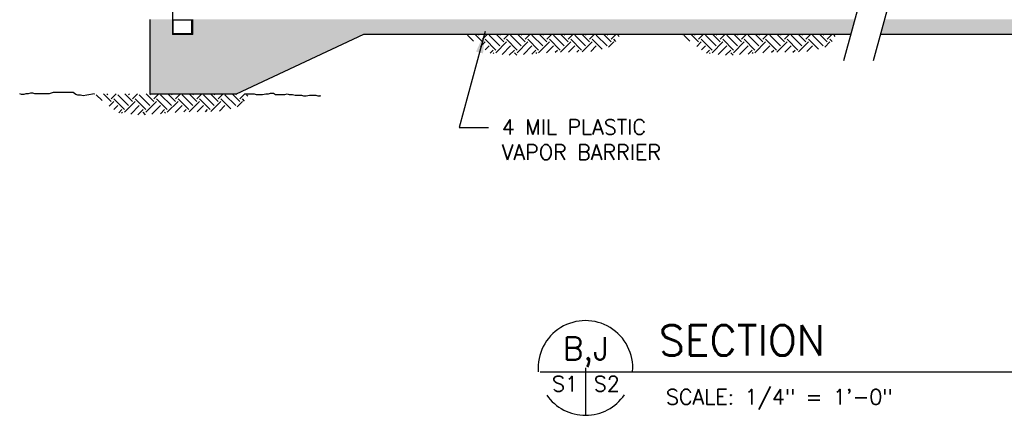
# Model space of a CAD drawing. Header units: inches. Extents: x -316 to 1574, y 354 to 1506.
# Tile 1 of 10: x -316 to 73, y 354 to 511. Entities that reach past the tile are written whole.
import ezdxf
from ezdxf.enums import TextEntityAlignment as Align

# ---------------------------------------------------------------- set-up
doc = ezdxf.new("R2010")
doc.units = ezdxf.units.IN
doc.header["$MEASUREMENT"] = 0
for name, color, linetype in [('1', 7, 'CONTINUOUS'), ('4', 7, 'CONTINUOUS'), ('7', 7, 'CONTINUOUS'), ('COM-DIMS', 2, 'CONTINUOUS'), ('COM-HATCH', 2, 'CONTINUOUS'), ('COM-SHORTBRK', 1, 'CONTINUOUS'), ('S-ANNO-TEXT-LW10', 6, 'CONTINUOUS'), ('S-ANNO-TEXT-LW20', 1, 'CONTINUOUS'), ('S-ANNO-TEXT-LW28', 7, 'CONTINUOUS'), ('S-PR-CONC-SECT', 4, 'CONTINUOUS'), ('S-PR-METAL-SECT', 4, 'CONTINUOUS')]:
    doc.layers.add(name, color=color, linetype=linetype)
doc.styles.add('SIMPLEX', font='simplex.shx')
doc.styles.get("Standard").update_dxf_attribs({"font": 'simplex.shx', "height": 0.2})
doc.dimstyles.new('DIM', dxfattribs={"dimscale": 48, "dimtxt": 0.125, "dimasz": 0.18, "dimexe": 0.09, "dimexo": 0.0625, "dimgap": 0.05, "dimtad": 0, "dimdec": 0, "dimzin": 0, "dimdsep": 46, "dimlunit": 4, "dimtxsty": 'SIMPLEX', "dimcen": 0.09, "dimadec": 0, "dimazin": 0, "dimtfac": 1, "dimtdec": 0, "dimtofl": 0, "dimtmove": 0, "dimatfit": 3, "dimfxl": 0, "dimfrac": 1, "dimtolj": 1, "dimtzin": 0, "dimarcsym": 0})

msp = doc.modelspace()

# ---------------------------------------------------------------- hatches: boundary and pattern name
at = {"layer": 'COM-HATCH'}
h = msp.add_hatch(dxfattribs=at)
h.set_pattern_fill('AR-CONC', color=256, scale=1.5, style=0)
h.set_pattern_definition([(50, (2.688, 44.8104), (10.7589, -0.94128), [1.125, -12.375]), (355, (2.688, 44.81), (-2.08127, 11.28288), [0.9, -9.9]), (100.4514, (3.585, 44.732), (8.67764, 10.3416), [0.9561, -10.51713]), (46.1842, (2.688, 47.81), (16.0086, -2.4828), [1.6875, -18.5625]), (96.6356, (4.022, 47.604), (14.01994, 14.61177), [1.43415, -15.7757]), (351.1842, (2.688, 47.81), (14.01993, 14.6118), [1.35, -14.85]), (21, (4.188, 47.0604), (8.9536, -6.03928), [1.125, -12.375]), (326, (4.188, 47.06), (3.64973, 10.87725), [0.9, -9.9]), (71.4514, (4.934, 46.557), (12.60334, 4.83796), [0.9561, -10.51713]), (37.5, (2.688, 44.8104), (0.182398, 4.993408), [0, -9.78, 0, -10.05, 0, -9.9375]), (7.5, (2.688, 44.8104), (3.946043, 5.916176), [0, -5.73, 0, -9.555, 0, -3.7875]), (327.5, (-0.657, 44.8104), (8.007337, -0.338323), [0, -3.75, 0, -11.7, 0, -15.525]), (317.5, (-2.157, 44.8104), (8.74779, 1.501575), [0, -4.875, 0, -7.77, 0, -11.025])])
h.paths.add_polyline_path([(26.06, 510.9), (24.46, 505), (226.16, 505), (226.16, 510.9), (226.12, 510.9), (225.91, 510.9)])
h.paths.add_polyline_path([(-241.31, 510.9), (-241.31, 505), (12.7, 505), (14.3, 510.9)])
h.paths.add_polyline_path([(-241.31, 505), (-241.31, 510.9), (-247.74, 510.9), (-247.74, 510.89), (-247.74, 505), (-255.59, 505), (-255.59, 510.89), (-257.56, 510.89), (-257.56, 510.9), (-264.63, 510.9), (-264.63, 481.4), (-230.3, 481.4), (-180.08, 505)])
h = msp.add_hatch(dxfattribs=at)
h.set_pattern_fill('EARTH', color=256, scale=24, angle=45, style=0)
h.set_pattern_definition([(45, (2.688, 44.8104), (9e-16, 8.48528), [6, -6]), (45, (1.097, 46.4014), (9e-16, 8.48528), [6, -6]), (45, (-0.494, 47.9924), (9e-16, 8.48528), [6, -6]), (135, (-0.494, 49.053), (-8.48528, 2e-15), [6, -6]), (135, (1.097, 50.644), (-8.48528, 2e-15), [6, -6]), (135, (2.688, 52.235), (-8.48528, 2e-15), [6, -6])])
h.paths.add_polyline_path([(-78.42, 505), (-139.92, 505), (-134.39, 500.52), (-130.16, 497.6), (-122.02, 496.62), (-112.26, 497.27), (-104.12, 497.92), (-95.34, 497.92), (-88.18, 498.25), (-81.35, 500.52)])
h = msp.add_hatch(dxfattribs=at)
h.set_pattern_fill('EARTH', color=256, scale=24, angle=45, style=0)
h.set_pattern_definition([(45, (88.273, 44.8104), (9e-16, 8.48528), [6, -6]), (45, (86.682, 46.4014), (9e-16, 8.48528), [6, -6]), (45, (85.091, 47.9924), (9e-16, 8.48528), [6, -6]), (135, (85.091, 49.053), (-8.48528, 2e-15), [6, -6]), (135, (86.682, 50.644), (-8.48528, 2e-15), [6, -6]), (135, (88.273, 52.235), (-8.48528, 2e-15), [6, -6])])
h.paths.add_polyline_path([(7.17, 505), (-54.34, 505), (-48.8, 500.52), (-44.57, 497.6), (-36.44, 496.62), (-26.67, 497.27), (-18.54, 497.92), (-9.75, 497.92), (-2.59, 498.25), (4.24, 500.52)])
h = msp.add_hatch(dxfattribs=at)
h.set_pattern_fill('EARTH', color=256, scale=24, angle=45, style=0)
h.set_pattern_definition([(45, (-144.245, 21.214), (9e-16, 8.48528), [6, -6]), (45, (-145.836, 22.805), (9e-16, 8.48528), [6, -6]), (45, (-147.427, 24.396), (9e-16, 8.48528), [6, -6]), (135, (-147.427, 25.4564), (-8.48528, 2e-15), [6, -6]), (135, (-145.836, 27.0474), (-8.48528, 2e-15), [6, -6]), (135, (-144.245, 28.6383), (-8.48528, 2e-15), [6, -6])])
h.paths.add_polyline_path([(-225.35, 481.4), (-286.85, 481.4), (-281.32, 476.93), (-277.09, 474), (-268.96, 473.02), (-259.19, 473.67), (-251.06, 474.32), (-242.27, 474.32), (-235.11, 474.65), (-228.28, 476.93)])

# ---------------------------------------------------------------- linework, layer by layer
at = {"layer": '1', "linetype": 'Continuous'}
msp.add_point((-247.74, 505, 0.16), dxfattribs=at)
msp.add_point((-247.74, 505, 0.16), dxfattribs=at)
msp.add_point((-247.74, 505, 0.16), dxfattribs=at)
at = {"layer": '4', "linetype": 'Continuous'}
for p, q in [((-255.59, 510.89, 0.16), (-255.59, 505, 0.16)), ((-247.74, 510.9, 0.16), (-247.74, 505, 0.16)), ((-255.59, 505, 0.16), (-247.74, 505, 0.16))]:
    msp.add_line(p, q, dxfattribs=at)
at = {"layer": '7', "linetype": 'Continuous'}
for p in [(-255.59, 505, 0.16), (-255.59, 505, 0.16), (-255.59, 505, 0.16), (-255.59, 505, 0.16), (-255.35, 505.25, 0.16)]:
    msp.add_point(p, dxfattribs=at)
at = {"layer": 'COM-HATCH'}
msp.add_lwpolyline([(-286.51, 481.4), (-289.64, 480.94), (-290.99, 480.67), (-292.07, 480.94), (-293.15, 480.94), (-293.97, 481.21), (-295.05, 482.02), (-296.13, 482.02), (-297.21, 482.02), (-298.29, 482.02), (-299.37, 482.02), (-300.72, 482.02), (-301.8, 482.02), (-302.88, 482.02), (-303.69, 481.75), (-304.5, 481.48), (-305.58, 481.48), (-306.13, 481.48), (-306.84, 481.48), (-307.75, 481.48), (-308.85, 481.48), (-310.09, 481.45), (-310.99, 481.67), (-311.89, 481.67), (-312.78, 481.45), (-313.68, 481.45), (-314.57, 481.22), (-315.47, 481.22), (-316.14, 481.45)], dxfattribs=at)
at = {"layer": 'COM-HATCH', "elevation": 0}
msp.add_lwpolyline([(-227.11, 481.4), (-223.33, 481.48), (-222.52, 481.21), (-221.17, 481.21), (-220.09, 481.21), (-218.74, 481.48), (-217.66, 481.48), (-216.85, 481.75), (-215.77, 481.75), (-214.96, 481.21), (-213.87, 481.21), (-212.52, 481.21), (-211.17, 481.21), (-210.36, 481.48), (-209.55, 481.21), (-208.2, 481.21), (-207.12, 480.94), (-205.77, 480.94), (-204.69, 480.94), (-203.88, 480.67), (-202.8, 480.67), (-201.44, 480.94), (-200.09, 480.94), (-199.01, 480.94), (-198.2, 480.67), (-197.12, 480.67), (-197.39, 480.67)], dxfattribs=at)
at = {"layer": 'COM-SHORTBRK', "linetype": 'Continuous'}
for p, q in [((23.5, 544.8, 0.16), (9.84, 494.46, 0.16)), ((30.98, 529.06, 0.16), (21.59, 494.46, 0.16))]:
    msp.add_line(p, q, dxfattribs=at)
at = {"layer": 'S-ANNO-TEXT-LW20'}
for p, q in [((-110.16, 371.52), (118.67, 371.52)), ((-92.28, 373), (-92.28, 354.35))]:
    msp.add_line(p, q, dxfattribs=at)
for start, end in [(355.5288, 184.5471), (215.059, 325.4854)]:
    msp.add_arc((-92.28, 373), 18.73, start, end, dxfattribs=at)
at = {"layer": 'S-PR-CONC-SECT', "linetype": 'Continuous'}
for p, q in [((-264.63, 510.9, 0.16), (-264.63, 481.4, 0.16)), ((-230.3, 481.4, 0), (-179.98, 505.05, 0)), ((-179.98, 505.05, 0), (12.7, 505, 0.16)), ((24.44, 505, 0.16), (226.16, 505, 0.16)), ((-264.63, 481.4, 0.16), (-230.3, 481.4, 0.16))]:
    msp.add_line(p, q, dxfattribs=at)
at = {"layer": 'S-PR-METAL-SECT', "linetype": 'Continuous'}
for p, q in [((-255.59, 505, 0.16), (-255.59, 686.93, 0.16)), ((-255.35, 510.65, 0.16), (-247.98, 510.65, 0.16)), ((-255.35, 505.25, 0.16), (-255.35, 510.65, 0.16)), ((-247.98, 505.25, 0.16), (-247.98, 510.65, 0.16)), ((-255.59, 505, 0.16), (-247.74, 505, 0.16)), ((-255.35, 505.25, 0.16), (-247.98, 505.25, 0.16))]:
    msp.add_line(p, q, dxfattribs=at)

# ---------------------------------------------------------------- texts
at = {"layer": 'COM-DIMS', "insert": (-125.39, 471.35, -0.01), "char_height": 6, "width": 75, "attachment_point": 1, "style": 'SIMPLEX'}
msp.add_mtext('4 MIL PLASTIC VAPOR BARRIER', dxfattribs=at)
at = {"layer": 'S-ANNO-TEXT-LW10', "style": 'SIMPLEX'}
msp.add_text('S1', height=6, dxfattribs=at).set_placement((-95.23, 363.73), align=Align.RIGHT)
for s, p in [('S2', (-89, 363.73)), ('SCALE: 1/4" = 1\'-0"', (-60.42, 358.54))]:
    msp.add_text(s, height=6, dxfattribs=at).set_placement(p)
at = {"layer": 'S-ANNO-TEXT-LW28'}
msp.add_text('SECTION', height=12, dxfattribs=at).set_placement((-63.25, 377.86))
msp.add_text('B,J', height=9, dxfattribs=at).set_placement((-92.12, 376.2), align=Align.CENTER)

# ---------------------------------------------------------------- leaders
at = {"layer": 'COM-DIMS'}
msp.add_leader([(-131.93, 506.12, -0.01), (-142.22, 468.08, -0.01), (-130.58, 468.08, -0.01)], dimstyle='DIM', dxfattribs=at)

doc.saveas('drawing.dxf')
